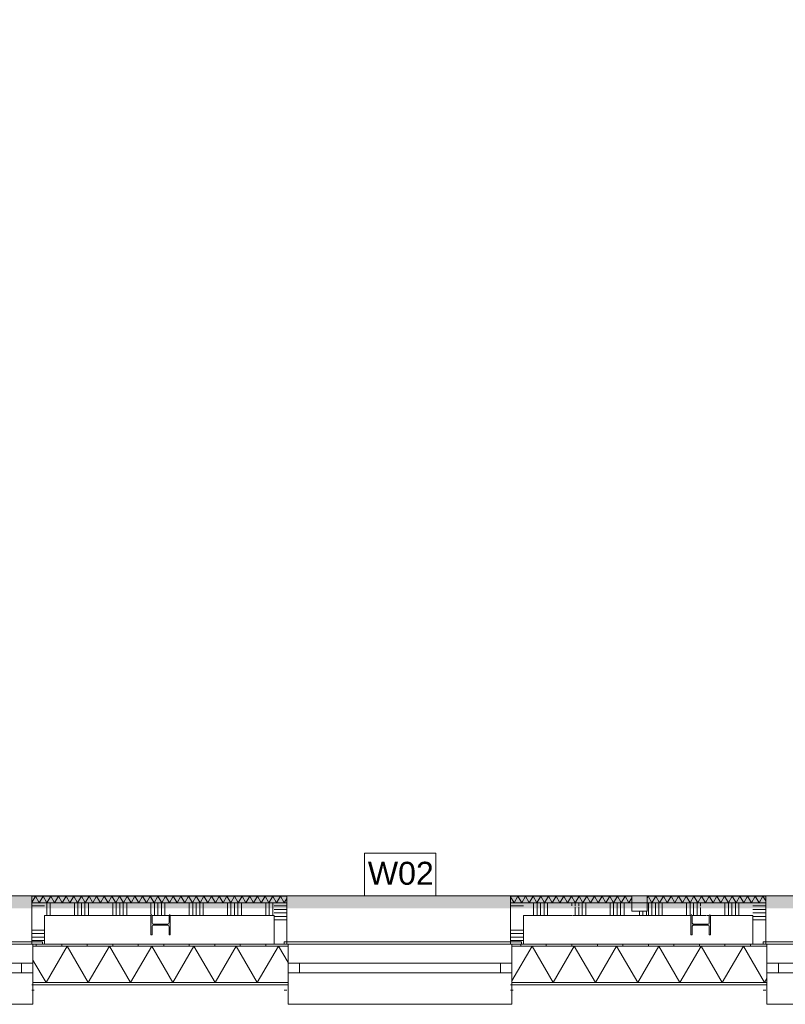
# Model space of a CAD drawing. Header units: millimetres. Extents: x -850 to 154668, y -80343 to 71019.
# Tile 21 of 147: x 32271 to 38274, y -472 to 7254. Entities that reach past the tile are written whole.
import ezdxf

# ---------------------------------------------------------------- set-up
doc = ezdxf.new("R2010")
doc.units = ezdxf.units.MM
doc.header["$MEASUREMENT"] = 0
doc.linetypes.add('Wipeout_Contour', pattern=[1000, 0, -1000])
for name, color, linetype in [('New_21 Buitenwanden', 7, 'Continuous'), ('New_21 Buitenwanden Doorsnede-arcering', 7, 'Continuous'), ('New_21 Buitenwanden Laagscheidingslijnen', 7, 'Continuous'), ('New_21 Buitenwanden Ramen', 7, 'Continuous'), ('New_22 NC Binnenwanden', 7, 'Continuous'), ('New_22 NC Binnenwanden Afdek-arcering', 7, 'Continuous'), ('New_22 NC Binnenwanden Doorsnede-arcering', 7, 'Continuous'), ('New_22 NC Binnenwanden Laagscheidingslijnen', 7, 'Continuous'), ('New_22 NC Binnenwanden Ramen', 7, 'Continuous'), ('New_23 Vloeren', 7, 'Continuous'), ('New_41 Buitenwandafwerking cassettes', 7, 'Continuous'), ('New_41 Buitenwandafwerking cassettes Laagscheidingslijnen', 7, 'Continuous'), ('New_Info Wandafwerking aanduiding', 7, 'Continuous'), ('New_Info Wandafwerking aanduiding Doorsnede-arcering', 7, 'Continuous'), ('New_Z Ruimtefuncties Zone omranding', 7, 'Continuous'), ('S-COLS-____-OTLN.RVT S', 7, 'Continuous'), ('S-COLS-____-OTLN.RVT S Doorsnede-arcering', 7, 'Continuous')]:
    doc.layers.add(name, color=color, linetype=linetype)
doc.styles.add('GENERATED_STYLE_1', font='arial.ttf')
pattern_1 = [(90, (0, 0), (-200, 0), [])]

# ---------------------------------------------------------------- blocks, each defined once
blk = doc.blocks.new('Slab_1_1', base_point=(0, 17060))
at = {"layer": 'New_23 Vloeren', "color": 7, "linetype": 'Continuous', "lineweight": 0, "flags": 128}
blk.add_lwpolyline([(0, 17060), (25600, 17060), (25600, 17539.8), (30060, 17539.8), (30060, 0), (44257.3, 0), (99110, 0), (99110, 26125), (78570.2, 26125), (78570.2, 30220), (61804.1, 30220), (61804.1, 33195.8), (50070.2, 33195.8), (50070.2, 36555.1), (42600, 36555.1), (42600, 38994.9), (31200.9, 38994.9), (31200.9, 49880), (25600, 49880), (25600, 70460), (0, 70460)], close=True, dxfattribs=at)
blk = doc.blocks.new('*X472')
at = {"layer": 'New_22 NC Binnenwanden Doorsnede-arcering', "color": 254, "linetype": 'Continuous', "lineweight": 0, "true_color": 0xe9ebeb}
for p, q in [((38120, 245.1), (38040.1, 245.1)), ((38120, 272.6), (38067.6, 272.6)), ((38120, 300), (38095, 300))]:
    blk.add_line(p, q, dxfattribs=at)
blk = doc.blocks.new('*X473')
at = {"layer": 'New_22 NC Binnenwanden Doorsnede-arcering', "color": 254, "linetype": 'Continuous', "lineweight": 0, "true_color": 0xe9ebeb}
for p, q in [((38120, 217.7), (38020, 217.7)), ((38120, 190.3), (38020, 190.3))]:
    blk.add_line(p, q, dxfattribs=at)
blk = doc.blocks.new('*X474')
at = {"layer": 'New_22 NC Binnenwanden Doorsnede-arcering', "color": 254, "linetype": 'Continuous', "lineweight": 0, "true_color": 0xe9ebeb}
for p, q in [((38095, 300), (38020, 300)), ((38067.6, 272.6), (38020, 272.6)), ((38040.1, 245.1), (38020, 245.1))]:
    blk.add_line(p, q, dxfattribs=at)
blk = doc.blocks.new('Wall_128_1', base_point=(38120, 0))
at = {"layer": 'New_22 NC Binnenwanden', "color": 8, "linetype": 'Continuous', "lineweight": 0, "true_color": 0x778488, "flags": 128}
for points in [[(38120, 325), (38020, 325)], [(38120, 0), (38120, 325)], [(38020, 225), (38020, 0)], [(38020, 0), (38120, 0)]]:
    blk.add_lwpolyline(points, dxfattribs=at)
at = {"layer": 'New_22 NC Binnenwanden', "color": 8, "lineweight": 0, "true_color": 0x778488}
for name in ['*X474', '*X472', '*X473']:
    blk.add_blockref(name, (0, 0), dxfattribs=at)
blk = doc.blocks.new('*X476')
at = {"layer": 'New_22 NC Binnenwanden Doorsnede-arcering', "color": 254, "linetype": 'Continuous', "lineweight": 0, "true_color": 0xe9ebeb}
for p, q in [((36120, 109.7), (36220, 109.7)), ((36120, 82.3), (36220, 82.3)), ((36120, 54.9), (36220, 54.9)), ((36120, 27.4), (36220, 27.4)), ((36120, 0), (36220, 0))]:
    blk.add_line(p, q, dxfattribs=at)
blk = doc.blocks.new('*X477')
at = {"layer": 'New_22 NC Binnenwanden Doorsnede-arcering', "color": 254, "linetype": 'Continuous', "lineweight": 0, "true_color": 0xe9ebeb}
blk.add_line((36120, 300), (36145, 300), dxfattribs=at)
blk = doc.blocks.new('*X478')
at = {"layer": 'New_22 NC Binnenwanden Doorsnede-arcering', "color": 254, "linetype": 'Continuous', "lineweight": 0, "true_color": 0xe9ebeb}
blk.add_line((36145, 300), (36220, 300), dxfattribs=at)
blk = doc.blocks.new('Wall_129_1', base_point=(36120, 0))
at = {"layer": 'New_22 NC Binnenwanden', "color": 8, "linetype": 'Continuous', "lineweight": 0, "true_color": 0x778488, "flags": 128}
for points in [[(36120, 325), (36120, 0)], [(36120, 325), (36220, 325)], [(36220, 0), (36220, 225)], [(36220, 0), (36120, 0)]]:
    blk.add_lwpolyline(points, dxfattribs=at)
at = {"layer": 'New_22 NC Binnenwanden', "color": 8, "lineweight": 0, "true_color": 0x778488}
for name in ['*X477', '*X478', '*X476']:
    blk.add_blockref(name, (0, 0), dxfattribs=at)
blk = doc.blocks.new('*X480')
at = {"layer": 'New_22 NC Binnenwanden Doorsnede-arcering', "color": 254, "linetype": 'Continuous', "lineweight": 0, "true_color": 0xe9ebeb}
for p, q in [((34365, 245.1), (34285.1, 245.1)), ((34365, 272.6), (34312.6, 272.6)), ((34365, 300), (34340, 300))]:
    blk.add_line(p, q, dxfattribs=at)
blk = doc.blocks.new('*X481')
at = {"layer": 'New_22 NC Binnenwanden Doorsnede-arcering', "color": 254, "linetype": 'Continuous', "lineweight": 0, "true_color": 0xe9ebeb}
for p, q in [((34365, 217.7), (34265, 217.7)), ((34365, 190.3), (34265, 190.3))]:
    blk.add_line(p, q, dxfattribs=at)
blk = doc.blocks.new('*X482')
at = {"layer": 'New_22 NC Binnenwanden Doorsnede-arcering', "color": 254, "linetype": 'Continuous', "lineweight": 0, "true_color": 0xe9ebeb}
for p, q in [((34340, 300), (34265, 300)), ((34312.6, 272.6), (34265, 272.6)), ((34285.1, 245.1), (34265, 245.1))]:
    blk.add_line(p, q, dxfattribs=at)
blk = doc.blocks.new('Wall_130_1', base_point=(34365, 0))
at = {"layer": 'New_22 NC Binnenwanden', "color": 8, "linetype": 'Continuous', "lineweight": 0, "true_color": 0x778488, "flags": 128}
for points in [[(34365, 325), (34265, 325)], [(34365, 0), (34365, 325)], [(34265, 225), (34265, 0)], [(34265, 0), (34365, 0)]]:
    blk.add_lwpolyline(points, dxfattribs=at)
at = {"layer": 'New_22 NC Binnenwanden', "color": 8, "lineweight": 0, "true_color": 0x778488}
for name in ['*X482', '*X480', '*X481']:
    blk.add_blockref(name, (0, 0), dxfattribs=at)
blk = doc.blocks.new('*X484')
at = {"layer": 'New_22 NC Binnenwanden Doorsnede-arcering', "color": 254, "linetype": 'Continuous', "lineweight": 0, "true_color": 0xe9ebeb}
for p, q in [((32365, 109.7), (32454.1, 109.7)), ((32365, 82.3), (32454.1, 82.3)), ((32454.1, 109.7), (32465, 109.7)), ((32454.1, 82.3), (32465, 82.3)), ((32365, 54.9), (32454.1, 54.9)), ((32365, 27.4), (32454.1, 27.4)), ((32454.1, 54.9), (32465, 54.9)), ((32454.1, 27.4), (32465, 27.4)), ((32365, 0), (32454.1, 0)), ((32454.1, 0), (32465, 0))]:
    blk.add_line(p, q, dxfattribs=at)
blk = doc.blocks.new('*X485')
at = {"layer": 'New_22 NC Binnenwanden Doorsnede-arcering', "color": 254, "linetype": 'Continuous', "lineweight": 0, "true_color": 0xe9ebeb}
blk.add_line((32365, 300), (32390, 300), dxfattribs=at)
blk = doc.blocks.new('*X486')
at = {"layer": 'New_22 NC Binnenwanden Doorsnede-arcering', "color": 254, "linetype": 'Continuous', "lineweight": 0, "true_color": 0xe9ebeb}
for p, q in [((32390, 300), (32454.1, 300)), ((32454.1, 300), (32465, 300))]:
    blk.add_line(p, q, dxfattribs=at)
blk = doc.blocks.new('Wall_131_1', base_point=(32365, 0))
at = {"layer": 'New_22 NC Binnenwanden', "color": 8, "linetype": 'Continuous', "lineweight": 0, "true_color": 0x778488, "flags": 128}
for points in [[(32365, 325), (32365, 0)], [(32365, 325), (32465, 325)], [(32465, 0), (32465, 225)], [(32465, 0), (32365, 0)]]:
    blk.add_lwpolyline(points, dxfattribs=at)
at = {"layer": 'New_22 NC Binnenwanden', "color": 8, "lineweight": 0, "true_color": 0x778488}
for name in ['*X485', '*X486', '*X484']:
    blk.add_blockref(name, (0, 0), dxfattribs=at)
blk = doc.blocks.new('*X490')
at = {"layer": 'New_22 NC Binnenwanden Doorsnede-arcering', "color": 254, "linetype": 'Continuous', "lineweight": 0, "true_color": 0xe9ebeb}
for p, q in [((36300, 325), (36300, 225)), ((36327.4, 325), (36327.4, 225)), ((36354.9, 325), (36354.9, 225)), ((36382.3, 325), (36382.3, 225)), ((36409.7, 325), (36409.7, 225)), ((36600, 325), (36600, 300)), ((36627.4, 325), (36627.4, 300)), ((36654.9, 325), (36654.9, 300)), ((36682.3, 325), (36682.3, 225)), ((36709.7, 325), (36709.7, 225)), ((36900, 325), (36900, 225)), ((36927.4, 325), (36927.4, 225)), ((36954.9, 325), (36954.9, 225)), ((36982.3, 325), (36982.3, 225)), ((37009.7, 325), (37009.7, 225)), ((36627.4, 291.5), (36627.4, 225)), ((36654.9, 291.5), (36654.9, 225))]:
    blk.add_line(p, q, dxfattribs=at)
blk = doc.blocks.new('*X491')
at = {"layer": 'New_22 NC Binnenwanden Doorsnede-arcering', "color": 254, "linetype": 'Continuous', "lineweight": 0, "true_color": 0xe9ebeb}
for p, q in [((37200, 325), (37200, 225)), ((37227.4, 325), (37227.4, 225)), ((37254.9, 325), (37254.9, 225)), ((37282.3, 325), (37282.3, 225)), ((37309.7, 325), (37309.7, 225)), ((37500, 325), (37500, 225)), ((37527.4, 325), (37527.4, 225)), ((37554.9, 325), (37554.9, 225)), ((37582.3, 325), (37582.3, 225)), ((37609.7, 325), (37609.7, 296.8)), ((37800, 325), (37800, 225)), ((37827.4, 325), (37827.4, 225)), ((37854.9, 325), (37854.9, 225)), ((37882.3, 325), (37882.3, 225)), ((37909.7, 325), (37909.7, 225)), ((37609.7, 288.3), (37609.7, 225))]:
    blk.add_line(p, q, dxfattribs=at)
blk = doc.blocks.new('*X493')
at = {"layer": 'New_22 NC Binnenwanden Doorsnede-arcering', "color": 255, "linetype": 'Continuous', "lineweight": 0}
for p, q in [((0, -67), (0, -100)), ((27.4, -67), (27.4, -100)), ((54.9, -67), (54.9, -100))]:
    blk.add_line(p, q, dxfattribs=at)
blk = doc.blocks.new('R nis rechthoekig 22')
at = {"color": 254, "linetype": 'Wipeout_Contour', "lineweight": 0, "ltscale": 299.88192}
blk.add_wipeout([(60, 0), (-60, 0), (-60, -67), (60, -67)], dxfattribs=at).dxf.layer = 'New_22 NC Binnenwanden Afdek-arcering'
at = {"layer": 'New_22 NC Binnenwanden Ramen', "color": 255, "linetype": 'Continuous', "lineweight": 0}
for p, q in [((-60, 0), (60, 0)), ((-60, -67), (-60, 0)), ((60, -67), (-60, -67)), ((60, 0), (60, -67)), ((-60, -100), (60, -100))]:
    blk.add_line(p, q, dxfattribs=at)
at = {"layer": 'New_22 NC Binnenwanden', "color": 255, "linetype": 'Continuous', "lineweight": 0}
blk.add_blockref('*X493', (0, 0), dxfattribs=at)
blk = doc.blocks.new('Wall_133_1', base_point=(36120, 275))
at = {"layer": 'New_22 NC Binnenwanden', "color": 8, "linetype": 'Continuous', "lineweight": 0, "true_color": 0x778488, "flags": 128}
for points in [[(37069.9, 325), (36220, 325)], [(38020, 325), (37189.9, 325)], [(36220, 225), (36599.6, 225)], [(36605.1, 225), (37069.9, 225)], [(37189.9, 225), (37534, 225)], [(37543.5, 225), (37655.6, 225)], [(37661.1, 225), (37677, 225)], [(37686.5, 225), (38020, 225)]]:
    blk.add_lwpolyline(points, dxfattribs=at)
at = {"layer": 'New_22 NC Binnenwanden', "color": 8, "lineweight": 0, "true_color": 0x778488}
for name in ['*X490', '*X491']:
    blk.add_blockref(name, (0, 0), dxfattribs=at)
at = {"layer": 'New_22 NC Binnenwanden Ramen', "color": 255, "linetype": 'Continuous', "lineweight": 0, "zscale": 1000}
blk.add_blockref('R nis rechthoekig 22', (37129.9, 325), dxfattribs=at)
blk = doc.blocks.new('*X495')
at = {"layer": 'New_22 NC Binnenwanden Doorsnede-arcering', "color": 254, "linetype": 'Continuous', "lineweight": 0, "true_color": 0xe9ebeb}
for p, q in [((32482.3, 325), (32482.3, 225)), ((32509.7, 325), (32509.7, 225)), ((32700, 325), (32700, 225)), ((32727.4, 325), (32727.4, 225)), ((32754.9, 325), (32754.9, 225)), ((32782.3, 325), (32782.3, 225)), ((32809.7, 325), (32809.7, 225)), ((33000, 325), (33000, 225)), ((33027.4, 325), (33027.4, 225)), ((33054.9, 325), (33054.9, 225)), ((33082.3, 325), (33082.3, 225)), ((33109.7, 325), (33109.7, 225)), ((33300, 325), (33300, 233)), ((33327.4, 325), (33327.4, 225)), ((33354.9, 325), (33354.9, 225)), ((33382.3, 325), (33382.3, 225)), ((33409.7, 325), (33409.7, 225)), ((33600, 325), (33600, 225)), ((33627.4, 325), (33627.4, 225)), ((33654.9, 325), (33654.9, 225)), ((33682.3, 325), (33682.3, 225)), ((33709.7, 325), (33709.7, 225)), ((33900, 325), (33900, 225)), ((33927.4, 325), (33927.4, 225)), ((33954.9, 325), (33954.9, 225)), ((33982.3, 325), (33982.3, 225)), ((34009.7, 325), (34009.7, 225)), ((34200, 325), (34200, 225)), ((34227.4, 325), (34227.4, 225)), ((34254.9, 325), (34254.9, 225))]:
    blk.add_line(p, q, dxfattribs=at)
blk = doc.blocks.new('Wall_134_1', base_point=(32365, 275))
at = {"layer": 'New_22 NC Binnenwanden', "color": 8, "linetype": 'Continuous', "lineweight": 0, "true_color": 0x778488, "flags": 128}
for points in [[(34265, 325), (32465, 325)], [(32465, 225), (33299, 225)], [(33308.5, 225), (33442, 225)], [(33451.5, 225), (34265, 225)]]:
    blk.add_lwpolyline(points, dxfattribs=at)
at = {"layer": 'New_22 NC Binnenwanden', "color": 8, "lineweight": 0, "true_color": 0x778488}
blk.add_blockref('*X495', (0, 0), dxfattribs=at)
blk = doc.blocks.new('*X497')
at = {"layer": 'New_22 NC Binnenwanden Doorsnede-arcering', "color": 254, "linetype": 'Continuous', "lineweight": 0, "true_color": 0xe9ebeb}
for p, q in [((32365, 326.8), (32394, 377)), ((32424, 325), (32394, 377)), ((32424, 325), (32454, 377)), ((32484, 325), (32454, 377)), ((32484, 325), (32514.1, 377)), ((32544.1, 325), (32514.1, 377)), ((32544.1, 325), (32574.1, 377)), ((32604.1, 325), (32574.1, 377)), ((32604.1, 325), (32634.1, 377)), ((32664.2, 325), (32634.1, 377)), ((32664.2, 325), (32694.2, 377)), ((32724.2, 325), (32694.2, 377)), ((32724.2, 325), (32754.2, 377)), ((32784.3, 325), (32754.2, 377)), ((32784.3, 325), (32814.3, 377)), ((32844.3, 325), (32814.3, 377)), ((32844.3, 325), (32874.3, 377)), ((32904.3, 325), (32874.3, 377)), ((32904.3, 325), (32934.4, 377)), ((32964.4, 325), (32934.4, 377)), ((32964.4, 325), (32994.4, 377)), ((33024.4, 325), (32994.4, 377)), ((33024.4, 325), (33054.5, 377)), ((33084.5, 325), (33054.5, 377)), ((33084.5, 325), (33114.5, 377)), ((33144.5, 325), (33114.5, 377)), ((33144.5, 325), (33174.5, 377)), ((33204.6, 325), (33174.5, 377)), ((33204.6, 325), (33234.6, 377)), ((33264.6, 325), (33234.6, 377)), ((33264.6, 325), (33294.6, 377)), ((33324.7, 325), (33294.6, 377)), ((33324.7, 325), (33354.7, 377)), ((33384.7, 325), (33354.7, 377)), ((33384.7, 325), (33414.7, 377)), ((33444.7, 325), (33414.7, 377)), ((33444.7, 325), (33474.8, 377)), ((33504.8, 325), (33474.8, 377)), ((33504.8, 325), (33534.8, 377)), ((33564.8, 325), (33534.8, 377)), ((33564.8, 325), (33594.9, 377)), ((33624.9, 325), (33594.9, 377)), ((33624.9, 325), (33654.9, 377)), ((33684.9, 325), (33654.9, 377)), ((33684.9, 325), (33714.9, 377)), ((33745, 325), (33714.9, 377)), ((33745, 325), (33775, 377)), ((33805, 325), (33775, 377)), ((33805, 325), (33835, 377)), ((33865.1, 325), (33835, 377)), ((33865.1, 325), (33895.1, 377)), ((33925.1, 325), (33895.1, 377)), ((33925.1, 325), (33955.1, 377)), ((33985.1, 325), (33955.1, 377)), ((33985.1, 325), (34015.2, 377)), ((34045.2, 325), (34015.2, 377)), ((34045.2, 325), (34075.2, 377)), ((34105.2, 325), (34075.2, 377)), ((34105.2, 325), (34135.3, 377)), ((34165.3, 325), (34135.3, 377)), ((34165.3, 325), (34195.3, 377)), ((34225.3, 325), (34195.3, 377)), ((34225.3, 325), (34255.3, 377)), ((34285.4, 325), (34255.3, 377)), ((34285.4, 325), (34315.4, 377)), ((34345.4, 325), (34315.4, 377)), ((34345.4, 325), (34365, 358.9))]:
    blk.add_line(p, q, dxfattribs=at)
blk = doc.blocks.new('Wall_135_1', base_point=(32365, 325))
at = {"layer": 'New_22 NC Binnenwanden', "color": 8, "linetype": 'Continuous', "lineweight": 0, "true_color": 0x778488, "flags": 128}
for points in [[(34365, 378), (32365, 378)], [(32365, 378), (32365, 325)], [(32365, 325), (34365, 325)], [(34365, 325), (34365, 378)]]:
    blk.add_lwpolyline(points, dxfattribs=at)
at = {"layer": 'New_22 NC Binnenwanden Laagscheidingslijnen', "color": 8, "linetype": 'Continuous', "lineweight": 0, "true_color": 0x778488}
blk.add_line((34365, 377), (32365, 377), dxfattribs=at)
at = {"layer": 'New_22 NC Binnenwanden', "color": 8, "lineweight": 0, "true_color": 0x778488}
blk.add_blockref('*X497', (0, 0), dxfattribs=at)
blk = doc.blocks.new('*X499')
at = {"layer": 'New_22 NC Binnenwanden Doorsnede-arcering', "color": 254, "linetype": 'Continuous', "lineweight": 0, "true_color": 0xe9ebeb}
for p, q in [((36146.7, 325), (36120, 371.3)), ((36146.7, 325), (36176.8, 377)), ((36206.8, 325), (36176.8, 377)), ((36206.8, 325), (36236.8, 377)), ((36266.8, 325), (36236.8, 377)), ((36266.8, 325), (36296.9, 377)), ((36326.9, 325), (36296.9, 377)), ((36326.9, 325), (36356.9, 377)), ((36386.9, 325), (36356.9, 377)), ((36386.9, 325), (36416.9, 377)), ((36447, 325), (36416.9, 377)), ((36447, 325), (36477, 377)), ((36507, 325), (36477, 377)), ((36507, 325), (36537, 377)), ((36567.1, 325), (36537, 377)), ((36567.1, 325), (36597.1, 377)), ((36627.1, 325), (36597.1, 377)), ((36627.1, 325), (36657.1, 377)), ((36687.1, 325), (36657.1, 377)), ((36687.1, 325), (36717.2, 377)), ((36747.2, 325), (36717.2, 377)), ((36747.2, 325), (36777.2, 377)), ((36807.2, 325), (36777.2, 377)), ((36807.2, 325), (36837.3, 377)), ((36867.3, 325), (36837.3, 377)), ((36867.3, 325), (36897.3, 377)), ((36927.3, 325), (36897.3, 377)), ((36927.3, 325), (36957.3, 377)), ((36987.4, 325), (36957.3, 377)), ((36987.4, 325), (37017.4, 377)), ((37047.4, 325), (37017.4, 377)), ((37047.4, 325), (37069.8, 363.8))]:
    blk.add_line(p, q, dxfattribs=at)
blk = doc.blocks.new('*X500')
at = {"layer": 'New_22 NC Binnenwanden Doorsnede-arcering', "color": 254, "linetype": 'Continuous', "lineweight": 0, "true_color": 0xe9ebeb}
for p, q in [((37189.8, 363.6), (37197.5, 377)), ((37227.5, 325), (37197.5, 377)), ((37227.5, 325), (37257.6, 377)), ((37287.6, 325), (37257.6, 377)), ((37287.6, 325), (37317.6, 377)), ((37347.6, 325), (37317.6, 377)), ((37347.6, 325), (37377.7, 377)), ((37407.7, 325), (37377.7, 377)), ((37407.7, 325), (37437.7, 377)), ((37467.7, 325), (37437.7, 377)), ((37467.7, 325), (37497.7, 377)), ((37527.8, 325), (37497.7, 377)), ((37527.8, 325), (37557.8, 377)), ((37587.8, 325), (37557.8, 377)), ((37587.8, 325), (37617.8, 377)), ((37647.9, 325), (37617.8, 377)), ((37647.9, 325), (37677.9, 377)), ((37707.9, 325), (37677.9, 377)), ((37707.9, 325), (37737.9, 377)), ((37767.9, 325), (37737.9, 377)), ((37767.9, 325), (37798, 377)), ((37828, 325), (37798, 377)), ((37828, 325), (37858, 377)), ((37888, 325), (37858, 377)), ((37888, 325), (37918.1, 377)), ((37948.1, 325), (37918.1, 377)), ((37948.1, 325), (37978.1, 377)), ((38008.1, 325), (37978.1, 377)), ((38008.1, 325), (38038.1, 377)), ((38068.2, 325), (38038.1, 377)), ((38068.2, 325), (38098.2, 377)), ((38120, 339.2), (38098.2, 377))]:
    blk.add_line(p, q, dxfattribs=at)
blk = doc.blocks.new('R nis rechthoekig 22_2')
at = {"layer": 'New_22 NC Binnenwanden Ramen', "color": 9, "linetype": 'Continuous', "lineweight": 0}
for p, q in [((-60, 95), (-60, 96)), ((-60, 43), (-60, 95)), ((60, 96), (60, 95)), ((60, 95), (60, 43))]:
    blk.add_line(p, q, dxfattribs=at)
blk = doc.blocks.new('Wall_136_1', base_point=(36120, 325))
at = {"layer": 'New_22 NC Binnenwanden', "color": 8, "linetype": 'Continuous', "lineweight": 0, "true_color": 0x778488, "flags": 128}
for points in [[(37069.8, 378), (36120, 378)], [(36120, 378), (36120, 325)], [(36120, 325), (37069.8, 325)], [(38120, 378), (37189.8, 378)], [(37189.8, 325), (38120, 325)], [(38120, 325), (38120, 378)]]:
    blk.add_lwpolyline(points, dxfattribs=at)
at = {"layer": 'New_22 NC Binnenwanden Laagscheidingslijnen', "color": 8, "linetype": 'Continuous', "lineweight": 0, "true_color": 0x778488}
for p, q in [((37069.8, 377), (36120, 377)), ((38120, 377), (37189.8, 377))]:
    blk.add_line(p, q, dxfattribs=at)
at = {"layer": 'New_22 NC Binnenwanden', "color": 8, "lineweight": 0, "true_color": 0x778488}
for name in ['*X499', '*X500']:
    blk.add_blockref(name, (0, 0), dxfattribs=at)
at = {"layer": 'New_22 NC Binnenwanden Ramen', "color": 1, "linetype": 'Continuous', "lineweight": 0, "zscale": 1000}
blk.add_blockref('R nis rechthoekig 22_2', (37129.8, 282), dxfattribs=at)
blk = doc.blocks.new('*X603')
at = {"layer": 'New_21 Buitenwanden Doorsnede-arcering', "linetype": 'Continuous', "lineweight": 0, "true_color": 0xe9ebeb}
for points in [[(32550, -302.1), (32400, -302.1), (32400, -302.2), (32550, -302.2)], [(32850, -302.1), (32700, -302.1), (32700, -302.2), (32850, -302.2)], [(33150, -302.1), (33000, -302.1), (33000, -302.2), (33150, -302.2)], [(33450, -302.1), (33300, -302.1), (33300, -302.2), (33450, -302.2)], [(33750, -302.1), (33600, -302.1), (33600, -302.2), (33750, -302.2)], [(34050, -302.1), (33900, -302.1), (33900, -302.2), (34050, -302.2)], [(34350, -302.1), (34200, -302.1), (34200, -302.2), (34350, -302.2)]]:
    blk.add_hatch(color=254, dxfattribs=at).paths.add_polyline_path(points)
blk = doc.blocks.new('*X604')
at = {"layer": 'New_21 Buitenwanden Doorsnede-arcering', "linetype": 'Continuous', "lineweight": 0, "true_color": 0xe9ebeb}
for points in [[(36130, -302.1), (36130, -302.2), (36150, -302.2), (36150, -302.1)], [(36450, -302.1), (36300, -302.1), (36300, -302.2), (36450, -302.2)], [(36750, -302.1), (36600, -302.1), (36600, -302.2), (36750, -302.2)], [(37050, -302.1), (36900, -302.1), (36900, -302.2), (37050, -302.2)], [(37350, -302.1), (37200, -302.1), (37200, -302.2), (37350, -302.2)], [(37650, -302.1), (37500, -302.1), (37500, -302.2), (37650, -302.2)], [(37950, -302.1), (37800, -302.1), (37800, -302.2), (37950, -302.2)], [(38100, -302.1), (38100, -302.2), (38130, -302.2), (38130, -302.1)]]:
    blk.add_hatch(color=254, dxfattribs=at).paths.add_polyline_path(points)
blk = doc.blocks.new('*X608')
at = {"layer": 'New_21 Buitenwanden Doorsnede-arcering', "linetype": 'Continuous', "lineweight": 0, "true_color": 0xe9ebeb}
for points in [[(32550, -15), (32400, -15), (32400, -15.1), (32550, -15.1)], [(32850, -15), (32700, -15), (32700, -15.1), (32850, -15.1)], [(33150, -15), (33000, -15), (33000, -15.1), (33150, -15.1)], [(33450, -15), (33300, -15), (33300, -15.1), (33450, -15.1)], [(33750, -15), (33600, -15), (33600, -15.1), (33750, -15.1)], [(34050, -15), (33900, -15), (33900, -15.1), (34050, -15.1)], [(34350, -15), (34200, -15), (34200, -15.1), (34350, -15.1)]]:
    blk.add_hatch(color=254, dxfattribs=at).paths.add_polyline_path(points)
blk = doc.blocks.new('*X609')
at = {"layer": 'New_21 Buitenwanden Doorsnede-arcering', "linetype": 'Continuous', "lineweight": 0, "true_color": 0xe9ebeb}
for points in [[(36150, -15), (36130, -15), (36130, -15.1), (36150, -15.1)], [(36300, -15.1), (36450, -15.1), (36450, -15), (36300, -15)], [(36600, -15.1), (36750, -15.1), (36750, -15), (36600, -15)], [(36900, -15.1), (37050, -15.1), (37050, -15), (36900, -15)], [(37200, -15.1), (37350, -15.1), (37350, -15), (37200, -15)], [(37500, -15.1), (37650, -15.1), (37650, -15), (37500, -15)], [(37800, -15.1), (37950, -15.1), (37950, -15), (37800, -15)], [(38100, -15), (38100, -15.1), (38130, -15.1), (38130, -15)]]:
    blk.add_hatch(color=254, dxfattribs=at).paths.add_polyline_path(points)
blk = doc.blocks.new('*X613')
at = {"layer": 'New_21 Buitenwanden Doorsnede-arcering', "color": 254, "linetype": 'Continuous', "lineweight": 0, "true_color": 0xe9ebeb}
for p, q in [((32477.1, -302.1), (32642.8, -15.1)), ((32808.5, -302.1), (32642.8, -15.1)), ((32808.5, -302.1), (32974.2, -15.1)), ((33139.9, -302.1), (32974.2, -15.1)), ((33139.9, -302.1), (33305.6, -15.1)), ((33471.3, -302.1), (33305.6, -15.1)), ((33471.3, -302.1), (33637, -15.1)), ((33802.7, -302.1), (33637, -15.1)), ((33802.7, -302.1), (33968.4, -15.1)), ((34134.1, -302.1), (33968.4, -15.1)), ((34134.1, -302.1), (34299.8, -15.1)), ((34375, -145.3), (34299.8, -15.1)), ((32477.1, -302.1), (32375, -125.2))]:
    blk.add_line(p, q, dxfattribs=at)
blk = doc.blocks.new('*X614')
at = {"layer": 'New_21 Buitenwanden Doorsnede-arcering', "color": 254, "linetype": 'Continuous', "lineweight": 0, "true_color": 0xe9ebeb}
for p, q in [((36130, -289.1), (36288.2, -15.1)), ((36453.9, -302.1), (36288.2, -15.1)), ((36453.9, -302.1), (36619.6, -15.1)), ((36785.3, -302.1), (36619.6, -15.1)), ((36785.3, -302.1), (36951, -15.1)), ((37116.7, -302.1), (36951, -15.1)), ((37116.7, -302.1), (37282.4, -15.1)), ((37448.1, -302.1), (37282.4, -15.1)), ((37448.1, -302.1), (37613.8, -15.1)), ((37779.5, -302.1), (37613.8, -15.1)), ((37779.5, -302.1), (37945.2, -15.1)), ((38110.9, -302.1), (37945.2, -15.1)), ((38110.9, -302.1), (38130, -269))]:
    blk.add_line(p, q, dxfattribs=at)
blk = doc.blocks.new('R1 22_8')
at = {"layer": 'New_21 Buitenwanden Ramen', "color": 1, "linetype": 'Continuous', "lineweight": 0}
for p, q in [((-877.5, 96), (-877.5, 248)), ((-877.5, 248), (877.5, 248)), ((877.5, 248), (877.5, 96)), ((-877.5, 77.9), (-877.5, 0)), ((877.5, 77.9), (877.5, 0)), ((-877.5, 0), (-787.5, 0)), ((-877.5, 0), (-877.5, -76)), ((-877.5, 0), (-877.5, -76)), ((-787.5, 0), (-787.5, -76)), ((-787.5, 0), (787.5, 0)), ((787.5, -76), (787.5, 0)), ((787.5, 0), (877.5, 0)), ((877.5, 0), (877.5, -76)), ((877.5, 0), (877.5, -76)), ((-787.5, -76), (-877.5, -76)), ((-877.5, -76), (-877.5, -209.1)), ((-877.5, -76), (-877.5, -209.1)), ((787.5, -76), (-787.5, -76)), ((877.5, -76), (787.5, -76)), ((877.5, -76), (877.5, -209.1)), ((877.5, -76), (877.5, -209.1)), ((-952.5, -224.2), (-952.5, -242.2)), ((-877.5, -224.2), (-907.5, -224.2)), ((-877.5, -224.2), (-907.5, -224.2)), ((-877.5, -209.1), (-877.5, -224.2)), ((-877.5, -209.1), (-877.5, -224.2)), ((877.5, -209.1), (877.5, -224.2)), ((877.5, -209.1), (877.5, -224.2)), ((877.5, -224.2), (907.5, -224.2)), ((877.5, -224.2), (907.5, -224.2)), ((907.5, -242.2), (907.5, -224.2)), ((-952.5, -242.2), (907.5, -242.2))]:
    blk.add_line(p, q, dxfattribs=at)
at = {"layer": 'New_21 Buitenwanden Ramen', "color": 9, "linetype": 'Continuous', "lineweight": 0}
for p, q in [((-877.5, 96), (-877.5, 78)), ((-877.5, 78), (-877.5, 77.9)), ((877.5, 96), (877.5, 78)), ((877.5, 78), (877.5, 77.9)), ((-877.5, -224.2), (877.5, -224.2))]:
    blk.add_line(p, q, dxfattribs=at)
blk = doc.blocks.new('Wall_150_1', base_point=(30010, 0))
at = {"layer": 'New_21 Buitenwanden Doorsnede-arcering', "linetype": 'Continuous', "lineweight": 0, "true_color": 0xe9ebeb}
h = blk.add_hatch(dxfattribs=at)
h.set_pattern_fill('930_Lijnen_vert_200_0001', color=254, style=0, pattern_type=2)
h.set_pattern_definition(pattern_1)
h.paths.add_polyline_path([(32375, -15), (34375, -15), (34375, 0), (32375, 0)])
h = blk.add_hatch(dxfattribs=at)
h.set_pattern_fill('930_Lijnen_vert_200_0001', color=254, style=0, pattern_type=2)
h.set_pattern_definition(pattern_1)
h.paths.add_polyline_path([(36130, -15), (38130, -15), (38130, 0), (36130, 0)])
at = {"layer": 'New_21 Buitenwanden', "color": 8, "linetype": 'Continuous', "lineweight": 0, "true_color": 0x778488}
for p, q in [((32375, 0), (32405, 0)), ((32375, -15.1), (32375, 0)), ((32375, -148.2), (32375, -15.1)), ((34375, 0), (34345, 0)), ((34375, -15.1), (34375, 0)), ((34375, -148.2), (34375, -15.1)), ((36130, 0), (36160, 0)), ((36130, -15.1), (36130, 0)), ((36130, -148.2), (36130, -15.1)), ((38130, 0), (38100, 0)), ((38130, -15.1), (38130, 0)), ((38130, -148.2), (38130, -15.1)), ((32375, -224.2), (32375, -148.2)), ((34375, -224.2), (34375, -148.2)), ((36130, -224.2), (36130, -148.2)), ((38130, -224.2), (38130, -148.2)), ((32375, -302.1), (32375, -224.2)), ((34375, -302.1), (34375, -224.2)), ((36130, -302.1), (36130, -224.2)), ((38130, -302.1), (38130, -224.2)), ((32375, -302.2), (32375, -302.1)), ((32375, -320.2), (32375, -302.2)), ((34375, -302.2), (34375, -302.1)), ((34375, -320.2), (34375, -302.2)), ((36130, -302.2), (36130, -302.1)), ((36130, -320.2), (36130, -302.2)), ((38130, -302.2), (38130, -302.1)), ((38130, -320.2), (38130, -302.2))]:
    blk.add_line(p, q, dxfattribs=at)
at = {"layer": 'New_21 Buitenwanden', "color": 8, "linetype": 'Continuous', "lineweight": 0, "true_color": 0x778488, "flags": 128}
for points in [[(34375, 0), (32375, 0)], [(38130, 0), (36130, 0)], [(32375, -320.2), (34375, -320.2)], [(36130, -320.2), (38130, -320.2)]]:
    blk.add_lwpolyline(points, dxfattribs=at)
at = {"layer": 'New_21 Buitenwanden Laagscheidingslijnen', "color": 8, "linetype": 'Continuous', "lineweight": 0, "true_color": 0x778488}
for p, q in [((34375, -15), (32375, -15)), ((34375, -15.1), (32375, -15.1)), ((38130, -15), (36130, -15)), ((38130, -15.1), (36130, -15.1)), ((32375, -302.1), (34375, -302.1)), ((32375, -302.2), (34375, -302.2)), ((36130, -302.1), (38130, -302.1)), ((36130, -302.2), (38130, -302.2))]:
    blk.add_line(p, q, dxfattribs=at)
at = {"layer": 'New_21 Buitenwanden', "color": 8, "lineweight": 0, "true_color": 0x778488}
for name in ['*X613', '*X608', '*X609', '*X614', '*X603', '*X604']:
    blk.add_blockref(name, (0, 0), dxfattribs=at)
at = {"layer": 'New_21 Buitenwanden Ramen', "color": 1, "linetype": 'Continuous', "lineweight": 0, "zscale": 1000, "rotation": 180}
for p in [(31497.5, -224.2), (35252.5, -224.2), (39007.5, -224.2)]:
    blk.add_blockref('R1 22_8', p, dxfattribs=at)
blk = doc.blocks.new('Wall_210_1', base_point=(30611, -320.2))
at = {"layer": 'New_41 Buitenwandafwerking cassettes', "color": 8, "linetype": 'Continuous', "lineweight": 0, "true_color": 0x778488}
for p, q in [((32385, -320.2), (32365, -320.2)), ((32365, -360.2), (32385, -360.2)), ((34365, -320.2), (34345, -320.2)), ((34345, -360.2), (34365, -360.2)), ((36140, -320.2), (36120, -320.2)), ((36120, -360.2), (36140, -360.2)), ((38120, -320.2), (38100, -320.2)), ((38100, -360.2), (38120, -360.2))]:
    blk.add_line(p, q, dxfattribs=at)
at = {"layer": 'New_41 Buitenwandafwerking cassettes Laagscheidingslijnen', "color": 8, "linetype": 'Continuous', "lineweight": 0, "true_color": 0x778488}
for p, q in [((32385, -320.2), (32365, -320.2)), ((32365, -360.2), (32385, -360.2)), ((34365, -320.2), (34345, -320.2)), ((34345, -360.2), (34365, -360.2)), ((36140, -320.2), (36120, -320.2)), ((36120, -360.2), (36140, -360.2)), ((38120, -320.2), (38100, -320.2)), ((38100, -360.2), (38120, -360.2))]:
    blk.add_line(p, q, dxfattribs=at)
blk = doc.blocks.new('Wall_304_1', base_point=(41431.8, 329.7))
at = {"layer": 'New_Info Wandafwerking aanduiding Doorsnede-arcering', "linetype": 'Continuous', "lineweight": 0, "true_color": 0x552178}
blk.add_hatch(color=187, dxfattribs=at).paths.add_polyline_path([(41431.8, 379.7), (37804.4, 379.7), (37804.4, 279.7), (41431.8, 279.7)])
blk = doc.blocks.new('Wall_305_1', base_point=(37804.4, 329.7))
at = {"layer": 'New_Info Wandafwerking aanduiding Doorsnede-arcering', "linetype": 'Continuous', "lineweight": 0, "true_color": 0x552178}
blk.add_hatch(color=187, dxfattribs=at).paths.add_polyline_path([(37804.4, 379.7), (37392.2, 379.7), (37392.2, 279.7), (37804.4, 279.7)])
blk = doc.blocks.new('Wall_306_1', base_point=(37392.2, 329.7))
at = {"layer": 'New_Info Wandafwerking aanduiding Doorsnede-arcering', "linetype": 'Continuous', "lineweight": 0, "true_color": 0x552178}
blk.add_hatch(color=187, dxfattribs=at).paths.add_polyline_path([(37392.2, 379.7), (33806, 379.7), (33806, 279.7), (37392.2, 279.7)])
blk = doc.blocks.new('Wall_307_1', base_point=(33806, 329.7))
at = {"layer": 'New_Info Wandafwerking aanduiding Doorsnede-arcering', "linetype": 'Continuous', "lineweight": 0, "true_color": 0x552178}
blk.add_hatch(color=187, dxfattribs=at).paths.add_polyline_path([(33806, 379.7), (33377.3, 379.7), (33377.3, 279.7), (33806, 279.7)])
blk = doc.blocks.new('Wall_308_1', base_point=(33377.3, 329.7))
at = {"layer": 'New_Info Wandafwerking aanduiding Doorsnede-arcering', "linetype": 'Continuous', "lineweight": 0, "true_color": 0x552178}
blk.add_hatch(color=187, dxfattribs=at).paths.add_polyline_path([(33377.3, 379.7), (30351.7, 379.7), (30351.7, 279.7), (33377.3, 279.7)])
blk = doc.blocks.new('Column_8_1', base_point=(33375.5, 153))
at = {"layer": 'S-COLS-____-OTLN.RVT S Doorsnede-arcering', "linetype": 'Continuous', "lineweight": 0, "true_color": 0x778488}
for points in [[(33308.5, 233), (33299.5, 233), (33299.5, 225), (33308.5, 225)], [(33451.5, 233), (33442.5, 233), (33442.5, 225), (33451.5, 225)], [(33299.5, 73), (33308.5, 73), (33308.5, 135, -0.414214), (33323.5, 150), (33427.5, 150, -0.414214), (33442.5, 135), (33442.5, 73), (33451.5, 73), (33451.5, 225), (33442.5, 225), (33442.5, 171, -0.414214), (33427.5, 156), (33323.5, 156, -0.414214), (33308.5, 171), (33308.5, 225), (33299.5, 225)]]:
    blk.add_hatch(color=8, dxfattribs=at).paths.add_polyline_path(points)
at = {"layer": 'S-COLS-____-OTLN.RVT S', "color": 9, "linetype": 'Continuous', "lineweight": 0, "flags": 128}
for points in [[(33299.5, 73), (33308.5, 73), (33308.5, 135, -0.414214), (33323.5, 150), (33427.5, 150, -0.414214), (33442.5, 135), (33442.5, 73), (33451.5, 73), (33451.5, 225)], [(33442.5, 225), (33442.5, 171, -0.414214), (33427.5, 156), (33323.5, 156, -0.414214), (33308.5, 171), (33308.5, 225)]]:
    blk.add_lwpolyline(points, format="xyb", dxfattribs=at)
blk.add_lwpolyline([(33299.5, 225), (33299.5, 73)], dxfattribs=at)
blk = doc.blocks.new('Column_9_1', base_point=(37610.5, 153))
at = {"layer": 'S-COLS-____-OTLN.RVT S Doorsnede-arcering', "linetype": 'Continuous', "lineweight": 0, "true_color": 0x778488}
for points in [[(37543.5, 233), (37534.5, 233), (37534.5, 225), (37543.5, 225)], [(37686.5, 233), (37677.5, 233), (37677.5, 225), (37686.5, 225)], [(37534.5, 73), (37543.5, 73), (37543.5, 135, -0.414214), (37558.5, 150), (37662.5, 150, -0.414214), (37677.5, 135), (37677.5, 73), (37686.5, 73), (37686.5, 225), (37677.5, 225), (37677.5, 171, -0.414214), (37662.5, 156), (37558.5, 156, -0.414214), (37543.5, 171), (37543.5, 225), (37534.5, 225)]]:
    blk.add_hatch(color=8, dxfattribs=at).paths.add_polyline_path(points)
at = {"layer": 'S-COLS-____-OTLN.RVT S', "color": 9, "linetype": 'Continuous', "lineweight": 0, "flags": 128}
for points in [[(37534.5, 73), (37543.5, 73), (37543.5, 135, -0.414214), (37558.5, 150), (37662.5, 150, -0.414214), (37677.5, 135), (37677.5, 73), (37686.5, 73), (37686.5, 225)], [(37677.5, 225), (37677.5, 171, -0.414214), (37662.5, 156), (37558.5, 156, -0.414214), (37543.5, 171), (37543.5, 225)]]:
    blk.add_lwpolyline(points, format="xyb", dxfattribs=at)
blk.add_lwpolyline([(37534.5, 225), (37534.5, 73)], dxfattribs=at)

msp = doc.modelspace()

# ---------------------------------------------------------------- linework, layer by layer
at = {"layer": 'New_Info Wandafwerking aanduiding', "color": 9, "linetype": 'Continuous', "lineweight": 0, "flags": 128}
msp.add_lwpolyline([(34975.6, 712.6), (35532.5, 712.6), (35532.5, 379.7), (34975.6, 379.7)], close=True, dxfattribs=at)
at = {"layer": 'New_Z Ruimtefuncties Zone omranding', "color": 122, "linetype": 'Continuous', "lineweight": 0, "true_color": 0x00d3a1, "flags": 128}
msp.add_lwpolyline([(30388, 378), (43872, 378), (43872, 22012), (30388, 22012), (30388, 17328)], close=True, dxfattribs=at)

# ---------------------------------------------------------------- block references
at = {"layer": 'New_21 Buitenwanden', "color": 8, "lineweight": 0, "true_color": 0x778488}
for name, p in [('Wall_150_1', (30010, 0)), ('Wall_210_1', (30611, -320.2))]:
    msp.add_blockref(name, p, dxfattribs=at)
at = {"layer": 'New_22 NC Binnenwanden', "color": 8, "lineweight": 0, "true_color": 0x778488}
for name, p in [('Wall_135_1', (32365, 325)), ('Wall_131_1', (32365, 0)), ('Wall_134_1', (32365, 275)), ('Wall_130_1', (34365, 0)), ('Wall_129_1', (36120, 0)), ('Wall_128_1', (38120, 0))]:
    msp.add_blockref(name, p, dxfattribs=at)
at = {"layer": 'New_23 Vloeren', "color": 7, "linetype": 'Continuous', "lineweight": 0}
msp.add_blockref('Slab_1_1', (0, 17060), dxfattribs=at)
at = {"layer": 'New_Info Wandafwerking aanduiding', "color": 1, "lineweight": 0}
for name, p in [('Wall_308_1', (33377.3, 329.7)), ('Wall_307_1', (33806, 329.7))]:
    msp.add_blockref(name, p, dxfattribs=at)
at = {"layer": 'S-COLS-____-OTLN.RVT S', "color": 3, "lineweight": 0}
msp.add_blockref('Column_8_1', (33375.5, 153), dxfattribs=at)

# ---------------------------------------------------------------- texts
at = {"layer": 'New_Info Wandafwerking aanduiding', "color": 2, "linetype": 'Continuous', "lineweight": 0, "insert": (35000.6, 463.5), "char_height": 180, "attachment_point": 7, "style": 'GENERATED_STYLE_1'}
msp.add_mtext('\\A1;{\\pql;\\fArial|b0|i0|c0|p38;W02}', dxfattribs=at)

# ---------------------------------------------------------------- next in the draw order: block references
at = {"layer": 'New_22 NC Binnenwanden', "color": 8, "lineweight": 0, "true_color": 0x778488}
msp.add_blockref('Wall_133_1', (36120, 275), dxfattribs=at)

# ---------------------------------------------------------------- next in the draw order: block references
msp.add_blockref('Wall_136_1', (36120, 325), dxfattribs=at)
at = {"layer": 'New_Info Wandafwerking aanduiding', "color": 1, "lineweight": 0}
for name, p in [('Wall_306_1', (37392.2, 329.7)), ('Wall_305_1', (37804.4, 329.7)), ('Wall_304_1', (41431.8, 329.7))]:
    msp.add_blockref(name, p, dxfattribs=at)
at = {"layer": 'S-COLS-____-OTLN.RVT S', "color": 3, "lineweight": 0}
msp.add_blockref('Column_9_1', (37610.5, 153), dxfattribs=at)

doc.saveas('drawing.dxf')
